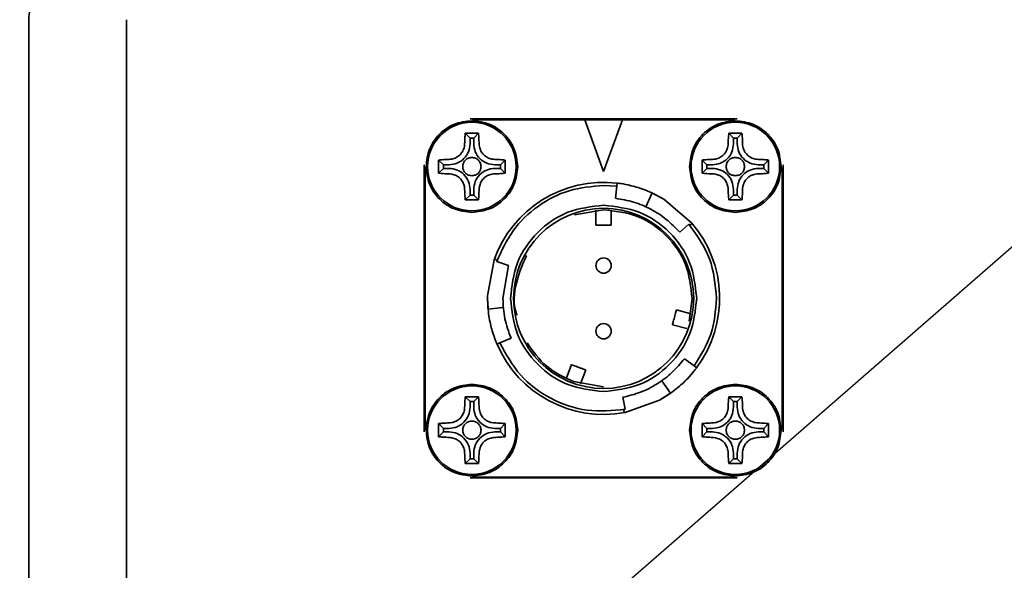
# Model space of a CAD drawing. Header units: millimetres. Extents: x 7702 to 16913, y -3294 to 4428.
# Tile 15 of 88: x 10606 to 10671, y -4 to 32. Entities that reach past the tile are written whole.
import ezdxf

# ---------------------------------------------------------------- set-up
doc = ezdxf.new("R2010")
doc.units = ezdxf.units.MM
doc.header["$LTSCALE"] = 6
doc.header["$PDSIZE"] = -1
doc.layers.add('标注层', color=150, linetype='Continuous')
doc.layers.add('粗实线层', color=7, linetype='Continuous', lineweight=35)
doc.dimstyles.new('ISO-25', dxfattribs={"dimtxt": 40, "dimasz": 30, "dimexe": 10, "dimexo": 0.625, "dimtad": 1, "dimtoh": 1, "dimdec": 1, "dimtxsty": 'Standard', "dimcen": 2.5, "dimclrd": 1, "dimclre": 1, "dimclrt": 4, "dimadec": 0, "dimazin": 0, "dimtfac": 1, "dimtdec": 1, "dimtmove": 0, "dimatfit": 3, "dimfxl": 1, "dimarcsym": 0})

# ---------------------------------------------------------------- blocks, each defined once
blk = doc.blocks.new('*D31')
at = {"layer": 'Defpoints', "color": 0, "transparency": 16777216}
for p in [(12209.093, 290.793), (10506.457, -126.388)]:
    blk.add_point(p, dxfattribs=at)
at = {"layer": '标注层', "color": 1, "lineweight": -2, "transparency": 16777216}
blk.add_line((11413.816, 95.934), (12179.955, 283.653), dxfattribs=at)
at = {"layer": '标注层', "color": 1, "transparency": 16777216}
blk.add_solid([(12178.765, 288.509), (12181.144, 278.797), (12209.093, 290.793)], dxfattribs=at)
at = {"layer": '标注层', "color": 4, "transparency": 16777216, "insert": (11404.755, 135.54), "char_height": 40, "attachment_point": 1, "rotation": 13.76741}
blk.add_mtext('R1753', dxfattribs=at)
blk = doc.blocks.new('*D32')
at = {"layer": 'Defpoints', "color": 0, "transparency": 16777216}
for p in [(10812.697, 140.169), (10506.457, -126.388)]:
    blk.add_point(p, dxfattribs=at)
at = {"layer": '标注层', "color": 1, "lineweight": -2, "transparency": 16777216}
for p, q in [((10938.408, 249.59), (10835.326, 159.865)), ((11048.754, 249.59), (10938.408, 249.59)), ((10506.457, -126.388), (10812.697, 140.169))]:
    blk.add_line(p, q, dxfattribs=at)
at = {"layer": '标注层', "color": 1, "transparency": 16777216}
blk.add_solid([(10832.043, 163.637), (10838.609, 156.094), (10812.697, 140.169)], dxfattribs=at)
at = {"layer": '标注层', "color": 4, "transparency": 16777216, "insert": (10939.033, 290.215), "char_height": 40, "attachment_point": 1}
blk.add_mtext('R406', dxfattribs=at)
blk = doc.blocks.new('*D33')
at = {"layer": 'Defpoints', "color": 0, "transparency": 16777216}
for p in [(10769.825, 274.044), (8780.089, 178.017), (10106.625, -55.887), (8477.051, -126.388), (12376.051, -126.388)]:
    blk.add_point(p, dxfattribs=at)
at = {"layer": '标注层', "color": 1, "lineweight": -2, "transparency": 16777216}
blk.add_arc((10506.457, -126.388), 479.28, 3.58695, 166.41305, dxfattribs=at)
at = {"layer": '标注层', "color": 1, "transparency": 16777216}
for points in [[(10045.484, -14.817), (10035.695, -12.773), (10034.458, -43.162)], [(10989.795, -96.246), (10979.8, -96.559), (10985.737, -126.388)]]:
    blk.add_solid(points, dxfattribs=at)
at = {"layer": '标注层', "color": 4, "transparency": 16777216, "insert": (10453.552, 393.235), "char_height": 40, "attachment_point": 1, "rotation": 0.31398}
blk.add_mtext('{\\C3;170°}', dxfattribs=at)

msp = doc.modelspace()

# ---------------------------------------------------------------- linework, layer by layer
at = {"color": 7, "linetype": 'Continuous', "lineweight": 35}
for p, q in [((10607.048, 32.112), (10607.048, -83.888)), ((10613.457, 32.112), (10613.457, -93.888)), ((10635.957, 25.612), (10653.457, 25.612)), ((10636.107, 25.562), (10643.469, 25.562)), ((10644.707, 22.162), (10643.469, 25.562)), ((10643.469, 25.562), (10645.944, 25.562)), ((10645.944, 25.562), (10644.707, 22.162)), ((10645.944, 25.562), (10653.307, 25.562)), ((10636.077, 24.677), (10635.646, 24.672)), ((10635.958, 24.361), (10635.646, 24.672)), ((10636.507, 24.672), (10636.077, 24.677)), ((10636.196, 24.361), (10636.507, 24.672)), ((10653.337, 24.677), (10652.906, 24.672)), ((10653.218, 24.361), (10652.906, 24.672)), ((10653.767, 24.672), (10653.337, 24.677)), ((10653.456, 24.361), (10653.767, 24.672)), ((10635.599, 23.904), (10635.585, 23.803)), ((10635.604, 23.992), (10635.599, 23.904)), ((10635.958, 24.361), (10635.958, 23.992)), ((10635.958, 24.361), (10636.196, 24.361)), ((10636.196, 24.361), (10636.196, 23.992)), ((10636.554, 23.904), (10636.549, 23.992)), ((10636.568, 23.803), (10636.554, 23.904)), ((10652.859, 23.904), (10652.845, 23.803)), ((10652.864, 23.992), (10652.859, 23.904)), ((10653.218, 24.361), (10653.218, 23.992)), ((10653.218, 24.361), (10653.456, 24.361)), ((10653.456, 24.361), (10653.456, 23.992)), ((10653.814, 23.904), (10653.809, 23.992)), ((10653.828, 23.803), (10653.814, 23.904)), ((10632.957, 5.112), (10632.957, 22.612)), ((10633.896, 22.922), (10633.896, 22.061)), ((10634.208, 22.611), (10633.896, 22.922)), ((10634.577, 22.611), (10634.208, 22.611)), ((10634.208, 22.611), (10634.208, 22.373)), ((10634.665, 22.969), (10634.577, 22.964)), ((10634.766, 22.984), (10634.665, 22.969)), ((10637.489, 22.969), (10637.387, 22.984)), ((10637.577, 22.964), (10637.489, 22.969)), ((10637.577, 22.611), (10637.946, 22.611)), ((10637.946, 22.611), (10638.257, 22.922)), ((10637.946, 22.611), (10637.946, 22.373)), ((10638.257, 22.061), (10638.257, 22.922)), ((10651.156, 22.922), (10651.156, 22.061)), ((10651.468, 22.611), (10651.156, 22.922)), ((10651.837, 22.611), (10651.468, 22.611)), ((10651.468, 22.611), (10651.468, 22.373)), ((10651.925, 22.969), (10651.837, 22.964)), ((10652.026, 22.984), (10651.925, 22.969)), ((10654.749, 22.969), (10654.647, 22.984)), ((10654.837, 22.964), (10654.749, 22.969)), ((10654.837, 22.611), (10655.206, 22.611)), ((10655.206, 22.611), (10655.517, 22.922)), ((10655.206, 22.611), (10655.206, 22.373)), ((10655.517, 22.061), (10655.517, 22.922)), ((10656.457, 22.612), (10656.457, 5.112)), ((10633.007, 5.262), (10633.007, 22.462)), ((10633.896, 22.061), (10634.208, 22.373)), ((10634.208, 22.373), (10634.577, 22.373)), ((10634.577, 22.019), (10634.665, 22.014)), ((10634.665, 22.014), (10634.766, 22)), ((10637.387, 22), (10637.489, 22.014)), ((10637.489, 22.014), (10637.577, 22.019)), ((10637.946, 22.373), (10637.577, 22.373)), ((10638.257, 22.061), (10637.946, 22.373)), ((10651.156, 22.061), (10651.468, 22.373)), ((10651.468, 22.373), (10651.837, 22.373)), ((10651.837, 22.019), (10651.925, 22.014)), ((10651.925, 22.014), (10652.026, 22)), ((10654.647, 22), (10654.749, 22.014)), ((10654.749, 22.014), (10654.837, 22.019)), ((10655.206, 22.373), (10654.837, 22.373)), ((10655.517, 22.061), (10655.206, 22.373)), ((10656.407, 22.462), (10656.407, 5.262)), ((10645.576, 21.211), (10645.6, 21.409)), ((10635.585, 21.181), (10635.599, 21.08)), ((10635.599, 21.08), (10635.604, 20.992)), ((10635.958, 20.992), (10635.958, 20.623)), ((10636.196, 20.992), (10636.196, 20.623)), ((10636.549, 20.992), (10636.554, 21.08)), ((10636.554, 21.08), (10636.568, 21.181)), ((10644.707, 21.262), (10645.576, 21.211)), ((10645.482, 20.416), (10645.576, 21.211)), ((10647.887, 20.765), (10647.468, 19.856)), ((10647.938, 20.741), (10648.651, 20.358)), ((10652.845, 21.181), (10652.859, 21.08)), ((10652.859, 21.08), (10652.864, 20.992)), ((10653.218, 20.992), (10653.218, 20.623)), ((10653.456, 20.992), (10653.456, 20.623)), ((10653.809, 20.992), (10653.814, 21.08)), ((10653.814, 21.08), (10653.828, 21.181)), ((10635.646, 20.311), (10635.958, 20.623)), ((10635.646, 20.311), (10636.077, 20.307)), ((10636.196, 20.623), (10635.958, 20.623)), ((10636.077, 20.307), (10636.507, 20.311)), ((10636.507, 20.311), (10636.196, 20.623)), ((10648.651, 20.358), (10650.472, 18.814)), ((10652.906, 20.311), (10653.218, 20.623)), ((10652.906, 20.311), (10653.337, 20.307)), ((10653.456, 20.623), (10653.218, 20.623)), ((10653.337, 20.307), (10653.767, 20.311)), ((10653.767, 20.311), (10653.456, 20.623)), ((10644.707, 19.662), (10642.803, 19.326)), ((10644.207, 19.64), (10644.207, 18.662)), ((10645.207, 18.662), (10645.207, 19.64)), ((10649.689, 18.191), (10650.292, 18.716)), ((10650.472, 18.814), (10650.47, 18.771)), ((10637.109, 14.03), (10637.536, 16.379)), ((10637.536, 16.379), (10637.574, 16.398)), ((10637.71, 16.272), (10638.467, 16.012)), ((10638.467, 16.012), (10638.107, 13.862)), ((10637.109, 14.03), (10637.107, 13.862)), ((10637.107, 13.862), (10637.134, 13.22)), ((10650.507, 13.862), (10650.309, 12.361)), ((10637.139, 13.164), (10638.134, 13.256)), ((10650.418, 12.849), (10649.473, 13.102)), ((10649.214, 12.137), (10650.159, 11.883)), ((10638.643, 11.257), (10637.908, 10.941)), ((10637.908, 10.941), (10637.724, 10.862)), ((10649.995, 9.913), (10650.636, 9.434)), ((10642.595, 9.522), (10642.26, 8.603)), ((10643.2, 8.261), (10643.535, 9.18)), ((10650.636, 9.434), (10650.796, 9.314)), ((10642.723, 8.412), (10644.707, 8.062)), ((10649.095, 7.657), (10648.517, 8.473)), ((10636.077, 7.417), (10635.646, 7.412)), ((10635.958, 7.101), (10635.646, 7.412)), ((10635.958, 7.101), (10635.958, 6.732)), ((10635.958, 7.101), (10636.196, 7.101)), ((10636.507, 7.412), (10636.077, 7.417)), ((10636.196, 7.101), (10636.507, 7.412)), ((10636.196, 7.101), (10636.196, 6.732)), ((10646.117, 6.597), (10645.965, 7.383)), ((10648.36, 7.197), (10646.112, 6.393)), ((10649.049, 7.624), (10648.36, 7.197)), ((10653.337, 7.417), (10652.906, 7.412)), ((10653.218, 7.101), (10652.906, 7.412)), ((10653.218, 7.101), (10653.218, 6.732)), ((10653.218, 7.101), (10653.456, 7.101)), ((10653.767, 7.412), (10653.337, 7.417)), ((10653.456, 7.101), (10653.767, 7.412)), ((10653.456, 7.101), (10653.456, 6.732)), ((10635.599, 6.644), (10635.585, 6.543)), ((10635.604, 6.732), (10635.599, 6.644)), ((10636.554, 6.644), (10636.549, 6.732)), ((10636.568, 6.543), (10636.554, 6.644)), ((10652.859, 6.644), (10652.845, 6.543)), ((10652.864, 6.732), (10652.859, 6.644)), ((10653.814, 6.644), (10653.809, 6.732)), ((10653.828, 6.543), (10653.814, 6.644)), ((10646.112, 6.393), (10646.076, 6.416)), ((10633.896, 5.662), (10633.896, 4.801)), ((10634.208, 5.351), (10633.896, 5.662)), ((10634.577, 5.351), (10634.208, 5.351)), ((10634.208, 5.351), (10634.208, 5.113)), ((10634.665, 5.709), (10634.577, 5.704)), ((10634.766, 5.724), (10634.665, 5.709)), ((10637.489, 5.709), (10637.387, 5.724)), ((10637.577, 5.704), (10637.489, 5.709)), ((10637.577, 5.351), (10637.946, 5.351)), ((10637.946, 5.351), (10638.257, 5.662)), ((10637.946, 5.351), (10637.946, 5.113)), ((10638.257, 4.801), (10638.257, 5.662)), ((10651.156, 5.662), (10651.156, 4.801)), ((10651.468, 5.351), (10651.156, 5.662)), ((10651.837, 5.351), (10651.468, 5.351)), ((10651.468, 5.351), (10651.468, 5.113)), ((10651.925, 5.709), (10651.837, 5.704)), ((10652.026, 5.724), (10651.925, 5.709)), ((10654.749, 5.709), (10654.647, 5.724)), ((10654.837, 5.704), (10654.749, 5.709)), ((10654.837, 5.351), (10655.206, 5.351)), ((10655.206, 5.351), (10655.517, 5.662)), ((10655.206, 5.351), (10655.206, 5.113)), ((10655.517, 4.801), (10655.517, 5.662)), ((10633.896, 4.801), (10634.208, 5.113)), ((10634.208, 5.113), (10634.577, 5.113)), ((10634.577, 4.759), (10634.665, 4.754)), ((10634.665, 4.754), (10634.766, 4.74)), ((10637.387, 4.74), (10637.489, 4.754)), ((10637.489, 4.754), (10637.577, 4.759)), ((10637.946, 5.113), (10637.577, 5.113)), ((10638.257, 4.801), (10637.946, 5.113)), ((10651.156, 4.801), (10651.468, 5.113)), ((10651.468, 5.113), (10651.837, 5.113)), ((10651.837, 4.759), (10651.925, 4.754)), ((10651.925, 4.754), (10652.026, 4.74)), ((10654.647, 4.74), (10654.749, 4.754)), ((10654.749, 4.754), (10654.837, 4.759)), ((10655.206, 5.113), (10654.837, 5.113)), ((10655.517, 4.801), (10655.206, 5.113)), ((10635.585, 3.921), (10635.599, 3.82)), ((10636.554, 3.82), (10636.568, 3.921)), ((10652.845, 3.921), (10652.859, 3.82)), ((10653.814, 3.82), (10653.828, 3.921)), ((10635.599, 3.82), (10635.604, 3.732)), ((10635.646, 3.051), (10635.958, 3.363)), ((10635.958, 3.732), (10635.958, 3.363)), ((10636.196, 3.363), (10635.958, 3.363)), ((10636.196, 3.732), (10636.196, 3.363)), ((10636.507, 3.051), (10636.196, 3.363)), ((10636.549, 3.732), (10636.554, 3.82)), ((10652.859, 3.82), (10652.864, 3.732)), ((10652.906, 3.051), (10653.218, 3.363)), ((10653.218, 3.732), (10653.218, 3.363)), ((10653.456, 3.363), (10653.218, 3.363)), ((10653.456, 3.732), (10653.456, 3.363)), ((10653.767, 3.051), (10653.456, 3.363)), ((10653.809, 3.732), (10653.814, 3.82)), ((10635.646, 3.051), (10636.077, 3.047)), ((10636.077, 3.047), (10636.507, 3.051)), ((10652.906, 3.051), (10653.337, 3.047)), ((10653.337, 3.047), (10653.767, 3.051)), ((10653.457, 2.112), (10635.957, 2.112)), ((10653.307, 2.162), (10636.107, 2.162))]:
    msp.add_line(p, q, dxfattribs=at)
msp.add_circle((10644.707, 13.862), 5.9, dxfattribs=at)
for centre, radius, start, end in [((10506.457, -126.388), 224, 58.3205, 138.53974), ((10636.077, 22.492), 2.9, 90, 270), ((10636.077, 22.492), 2.9, 270, 90), ((10653.337, 22.492), 2.9, 90, 270), ((10653.337, 22.492), 2.9, 270, 90), ((10644.707, 13.862), 7.6, 83.24956, 160.65806), ((10644.707, 13.862), 7.6, 323.24956, 40.65806), ((10644.707, 16.012), 0.5, 90, 270), ((10644.707, 16.012), 0.5, 270, 90), ((10644.707, 11.712), 0.5, 90, 270), ((10644.707, 11.712), 0.5, 270, 90), ((10644.707, 13.862), 7.6, 203.24956, 280.65806), ((10636.077, 5.232), 2.9, 90, 270), ((10636.077, 5.232), 2.9, 270, 90), ((10653.337, 5.232), 2.9, 90, 270), ((10653.337, 5.232), 2.9, 270, 90)]:
    msp.add_arc(centre, radius, start, end, dxfattribs=at)
for points, knots in [([(10607.048, 32.112), (10607.052, 32.217), (10607.062, 32.434), (10607.131, 32.717), (10607.245, 32.96), (10607.34, 33.038), (10607.394, 33.083)], [0, 0, 0, 0, 0.228428, 0.469457, 0.700484, 1, 1, 1, 1]), ([(10635.646, 24.672), (10635.636, 24.566), (10635.615, 24.353), (10635.608, 24.113), (10635.604, 23.992)], [0, 0, 0, 0, 0.498231, 1, 1, 1, 1]), ([(10636.549, 23.992), (10636.545, 24.113), (10636.538, 24.353), (10636.518, 24.566), (10636.507, 24.672)], [0, 0, 0, 0, 0.501782, 1, 1, 1, 1]), ([(10652.906, 24.672), (10652.896, 24.566), (10652.875, 24.353), (10652.868, 24.113), (10652.864, 23.992)], [0, 0, 0, 0, 0.498231, 1, 1, 1, 1]), ([(10653.809, 23.992), (10653.805, 24.113), (10653.798, 24.353), (10653.778, 24.566), (10653.767, 24.672)], [0, 0, 0, 0, 0.501782, 1, 1, 1, 1]), ([(10634.577, 22.964), (10634.456, 22.961), (10634.215, 22.954), (10634.002, 22.933), (10633.896, 22.922)], [0, 0, 0, 0, 0.501763, 1, 1, 1, 1]), ([(10638.257, 22.922), (10638.151, 22.933), (10637.938, 22.954), (10637.698, 22.961), (10637.577, 22.964)], [0, 0, 0, 0, 0.49823, 1, 1, 1, 1]), ([(10651.837, 22.964), (10651.716, 22.961), (10651.475, 22.954), (10651.262, 22.933), (10651.156, 22.922)], [0, 0, 0, 0, 0.501763, 1, 1, 1, 1]), ([(10655.517, 22.922), (10655.411, 22.933), (10655.198, 22.954), (10654.958, 22.961), (10654.837, 22.964)], [0, 0, 0, 0, 0.4982296, 1, 1, 1, 1]), ([(10633.896, 22.061), (10634.002, 22.051), (10634.215, 22.03), (10634.456, 22.023), (10634.577, 22.019)], [0, 0, 0, 0, 0.498237, 1, 1, 1, 1]), ([(10637.577, 22.019), (10637.698, 22.023), (10637.938, 22.03), (10638.151, 22.051), (10638.257, 22.061)], [0, 0, 0, 0, 0.50177, 1, 1, 1, 1]), ([(10651.156, 22.061), (10651.262, 22.051), (10651.475, 22.03), (10651.716, 22.023), (10651.837, 22.019)], [0, 0, 0, 0, 0.498237, 1, 1, 1, 1]), ([(10654.837, 22.019), (10654.958, 22.023), (10655.198, 22.03), (10655.411, 22.051), (10655.517, 22.061)], [0, 0, 0, 0, 0.50177, 1, 1, 1, 1]), ([(10645.6, 21.409), (10645.612, 21.408), (10645.637, 21.405), (10645.894, 21.371), (10646.47, 21.272), (10647.285, 21.027), (10647.985, 20.729), (10648.333, 20.538), (10648.507, 20.444)], [0, 0, 0, 0, 0.124424, 0.250518, 0.500001, 0.749465, 0.875254, 1, 1, 1, 1]), ([(10635.604, 20.992), (10635.608, 20.871), (10635.615, 20.63), (10635.636, 20.417), (10635.646, 20.311)], [0, 0, 0, 0, 0.501769, 1, 1, 1, 1]), ([(10636.507, 20.311), (10636.518, 20.417), (10636.538, 20.63), (10636.545, 20.871), (10636.549, 20.992)], [0, 0, 0, 0, 0.498218, 1, 1, 1, 1]), ([(10647.888, 20.764), (10647.887, 20.764), (10647.882, 20.767), (10647.887, 20.764), (10647.903, 20.757), (10647.926, 20.746), (10647.938, 20.741)], [0, 0, 0, 0, 0.057079, 0.369303, 0.687196, 1, 1, 1, 1]), ([(10652.864, 20.992), (10652.868, 20.871), (10652.875, 20.63), (10652.896, 20.417), (10652.906, 20.311)], [0, 0, 0, 0, 0.501769, 1, 1, 1, 1]), ([(10653.767, 20.311), (10653.778, 20.417), (10653.798, 20.63), (10653.805, 20.871), (10653.809, 20.992)], [0, 0, 0, 0, 0.498218, 1, 1, 1, 1]), ([(10647.478, 19.852), (10647.474, 19.854), (10647.464, 19.858), (10647.467, 19.857), (10647.482, 19.85), (10647.502, 19.84), (10647.512, 19.836)], [0, 0, 0, 0, 0.253554, 0.504634, 0.756142, 1, 1, 1, 1]), ([(10650.47, 18.771), (10650.468, 18.76), (10650.465, 18.737), (10650.448, 18.712), (10650.426, 18.693), (10650.4, 18.681), (10650.37, 18.677), (10650.341, 18.683), (10650.313, 18.695), (10650.299, 18.709), (10650.293, 18.715)], [0, 0, 0, 0, 0.139056, 0.285927, 0.419864, 0.549464, 0.681802, 0.805831, 0.907248, 1, 1, 1, 1]), ([(10650.293, 18.715), (10650.814, 17.988), (10651.858, 16.535), (10652.024, 14.753), (10652.107, 13.862)], [0, 0, 0, 0, 0.5, 1, 1, 1, 1]), ([(10637.574, 16.398), (10637.584, 16.403), (10637.605, 16.411), (10637.636, 16.409), (10637.663, 16.399), (10637.686, 16.383), (10637.705, 16.359), (10637.714, 16.33), (10637.717, 16.3), (10637.713, 16.281), (10637.71, 16.272)], [0, 0, 0, 0, 0.139103, 0.28603, 0.419952, 0.549582, 0.681914, 0.805985, 0.907277, 1, 1, 1, 1]), ([(10639.654, 16.681), (10639.402, 16.093), (10638.887, 14.89), (10638.772, 13.45), (10639.019, 12.787), (10639.032, 12.753)], [0, 0, 0, 0, 0.475955, 0.973229, 1, 1, 1, 1]), ([(10637.724, 10.862), (10637.719, 10.873), (10637.709, 10.896), (10637.61, 11.136), (10637.408, 11.684), (10637.212, 12.512), (10637.12, 13.267), (10637.111, 13.664), (10637.107, 13.862)], [0, 0, 0, 0, 0.124424, 0.250518, 0.500001, 0.749465, 0.875254, 1, 1, 1, 1]), ([(10652.107, 13.862), (10652.041, 13.064), (10651.908, 11.47), (10651.06, 10.113), (10650.636, 9.434)], [0, 0, 0, 0, 0.5, 1, 1, 1, 1]), ([(10637.139, 13.166), (10637.139, 13.165), (10637.139, 13.159), (10637.139, 13.165), (10637.137, 13.182), (10637.135, 13.208), (10637.134, 13.22)], [0, 0, 0, 0, 0.057079, 0.369303, 0.687196, 1, 1, 1, 1]), ([(10638.121, 13.428), (10638.122, 13.41), (10638.125, 13.375), (10638.128, 13.329), (10638.131, 13.29), (10638.134, 13.265), (10638.135, 13.252), (10638.135, 13.255), (10638.133, 13.271), (10638.131, 13.294), (10638.13, 13.305)], [0, 0, 0, 0, 0.1159837, 0.2339011, 0.3554259, 0.4821803, 0.6134756, 0.7434899, 0.8737254, 1, 1, 1, 1]), ([(10639.688, 10.957), (10640.081, 10.4), (10640.868, 9.284), (10642.104, 8.703), (10642.723, 8.412)], [0, 0, 0, 0, 0.499189, 1, 1, 1, 1]), ([(10650.796, 9.314), (10650.789, 9.305), (10650.774, 9.285), (10650.616, 9.079), (10650.242, 8.629), (10649.623, 8.046), (10649.015, 7.589), (10648.676, 7.383), (10648.507, 7.28)], [0, 0, 0, 0, 0.124424, 0.250518, 0.500001, 0.749465, 0.875254, 1, 1, 1, 1]), ([(10648.508, 8.467), (10648.512, 8.47), (10648.521, 8.476), (10648.518, 8.474), (10648.505, 8.464), (10648.486, 8.451), (10648.477, 8.445)], [0, 0, 0, 0, 0.253554, 0.504634, 0.756142, 1, 1, 1, 1]), ([(10635.646, 7.412), (10635.636, 7.306), (10635.615, 7.093), (10635.608, 6.853), (10635.604, 6.732)], [0, 0, 0, 0, 0.498231, 1, 1, 1, 1]), ([(10636.549, 6.732), (10636.545, 6.853), (10636.538, 7.093), (10636.518, 7.306), (10636.507, 7.412)], [0, 0, 0, 0, 0.501782, 1, 1, 1, 1]), ([(10649.094, 7.656), (10649.094, 7.656), (10649.099, 7.66), (10649.094, 7.656), (10649.08, 7.646), (10649.059, 7.632), (10649.049, 7.624)], [0, 0, 0, 0, 0.057079, 0.369303, 0.687196, 1, 1, 1, 1]), ([(10652.906, 7.412), (10652.896, 7.306), (10652.875, 7.093), (10652.868, 6.853), (10652.864, 6.732)], [0, 0, 0, 0, 0.498231, 1, 1, 1, 1]), ([(10653.809, 6.732), (10653.805, 6.853), (10653.798, 7.093), (10653.778, 7.306), (10653.767, 7.412)], [0, 0, 0, 0, 0.501782, 1, 1, 1, 1]), ([(10646.076, 6.416), (10646.068, 6.423), (10646.05, 6.437), (10646.036, 6.465), (10646.031, 6.493), (10646.034, 6.522), (10646.045, 6.549), (10646.065, 6.572), (10646.089, 6.59), (10646.108, 6.595), (10646.117, 6.597)], [0, 0, 0, 0, 0.139103, 0.28603, 0.419952, 0.549582, 0.681914, 0.805985, 0.907277, 1, 1, 1, 1]), ([(10634.577, 5.704), (10634.456, 5.701), (10634.215, 5.694), (10634.002, 5.673), (10633.896, 5.662)], [0, 0, 0, 0, 0.501763, 1, 1, 1, 1]), ([(10638.257, 5.662), (10638.151, 5.673), (10637.938, 5.694), (10637.698, 5.701), (10637.577, 5.704)], [0, 0, 0, 0, 0.49823, 1, 1, 1, 1]), ([(10651.837, 5.704), (10651.716, 5.701), (10651.475, 5.694), (10651.262, 5.673), (10651.156, 5.662)], [0, 0, 0, 0, 0.501763, 1, 1, 1, 1]), ([(10655.517, 5.662), (10655.411, 5.673), (10655.198, 5.694), (10654.958, 5.701), (10654.837, 5.704)], [0, 0, 0, 0, 0.4982296, 1, 1, 1, 1]), ([(10633.896, 4.801), (10634.002, 4.791), (10634.215, 4.77), (10634.456, 4.763), (10634.577, 4.759)], [0, 0, 0, 0, 0.498237, 1, 1, 1, 1]), ([(10637.577, 4.759), (10637.698, 4.763), (10637.938, 4.77), (10638.151, 4.791), (10638.257, 4.801)], [0, 0, 0, 0, 0.50177, 1, 1, 1, 1]), ([(10651.156, 4.801), (10651.262, 4.791), (10651.475, 4.77), (10651.716, 4.763), (10651.837, 4.759)], [0, 0, 0, 0, 0.498237, 1, 1, 1, 1]), ([(10654.837, 4.759), (10654.958, 4.763), (10655.198, 4.77), (10655.411, 4.791), (10655.517, 4.801)], [0, 0, 0, 0, 0.50177, 1, 1, 1, 1]), ([(10635.604, 3.732), (10635.608, 3.611), (10635.615, 3.37), (10635.636, 3.157), (10635.646, 3.051)], [0, 0, 0, 0, 0.5017692, 1, 1, 1, 1]), ([(10636.507, 3.051), (10636.518, 3.157), (10636.538, 3.37), (10636.545, 3.611), (10636.549, 3.732)], [0, 0, 0, 0, 0.498218, 1, 1, 1, 1]), ([(10652.864, 3.732), (10652.868, 3.611), (10652.875, 3.37), (10652.896, 3.157), (10652.906, 3.051)], [0, 0, 0, 0, 0.501769, 1, 1, 1, 1]), ([(10653.767, 3.051), (10653.778, 3.157), (10653.798, 3.37), (10653.805, 3.611), (10653.809, 3.732)], [0, 0, 0, 0, 0.498218, 1, 1, 1, 1])]:
    msp.add_open_spline(points, degree=3, knots=knots, dxfattribs=at)
for points in [[(10633.077, 22.492), (10633.122, 22.885), (10633.212, 23.671), (10633.906, 24.663), (10634.897, 25.357), (10635.684, 25.447), (10636.077, 25.492)], [(10636.077, 25.492), (10636.47, 25.447), (10637.256, 25.357), (10638.248, 24.663), (10638.941, 23.671), (10639.032, 22.885), (10639.077, 22.492)], [(10650.337, 22.492), (10650.382, 22.885), (10650.472, 23.671), (10651.166, 24.663), (10652.157, 25.357), (10652.944, 25.447), (10653.337, 25.492)], [(10653.337, 25.492), (10653.73, 25.447), (10654.516, 25.357), (10655.508, 24.663), (10656.201, 23.671), (10656.292, 22.885), (10656.337, 22.492)], [(10634.577, 22.611), (10634.758, 22.632), (10635.12, 22.673), (10635.576, 22.992), (10635.895, 23.449), (10635.937, 23.811), (10635.958, 23.992)], [(10637.577, 22.611), (10637.396, 22.632), (10637.034, 22.673), (10636.577, 22.992), (10636.258, 23.449), (10636.216, 23.811), (10636.196, 23.992)], [(10651.837, 22.611), (10652.018, 22.632), (10652.38, 22.673), (10652.836, 22.992), (10653.155, 23.449), (10653.197, 23.811), (10653.218, 23.992)], [(10654.837, 22.611), (10654.656, 22.632), (10654.294, 22.673), (10653.837, 22.992), (10653.518, 23.449), (10653.476, 23.811), (10653.456, 23.992)], [(10635.585, 23.803), (10635.557, 23.703), (10635.502, 23.505), (10635.312, 23.257), (10635.064, 23.067), (10634.865, 23.011), (10634.766, 22.984)], [(10637.387, 22.984), (10637.288, 23.011), (10637.09, 23.067), (10636.842, 23.257), (10636.651, 23.505), (10636.596, 23.703), (10636.568, 23.803)], [(10652.845, 23.803), (10652.817, 23.703), (10652.762, 23.505), (10652.572, 23.257), (10652.324, 23.067), (10652.125, 23.011), (10652.026, 22.984)], [(10654.647, 22.984), (10654.548, 23.011), (10654.35, 23.067), (10654.102, 23.257), (10653.911, 23.505), (10653.856, 23.703), (10653.828, 23.803)], [(10635.477, 22.492), (10635.486, 22.57), (10635.504, 22.728), (10635.642, 22.926), (10635.841, 23.065), (10635.998, 23.083), (10636.077, 23.092)], [(10636.077, 23.092), (10636.155, 23.083), (10636.313, 23.065), (10636.511, 22.926), (10636.65, 22.728), (10636.668, 22.57), (10636.677, 22.492)], [(10652.737, 22.492), (10652.746, 22.57), (10652.764, 22.728), (10652.902, 22.926), (10653.101, 23.065), (10653.258, 23.083), (10653.337, 23.092)], [(10653.337, 23.092), (10653.415, 23.083), (10653.573, 23.065), (10653.771, 22.926), (10653.91, 22.728), (10653.928, 22.57), (10653.937, 22.492)], [(10636.077, 19.492), (10635.684, 19.537), (10634.897, 19.627), (10633.906, 20.321), (10633.212, 21.312), (10633.122, 22.099), (10633.077, 22.492)], [(10635.958, 20.992), (10635.937, 21.173), (10635.895, 21.535), (10635.576, 21.991), (10635.12, 22.311), (10634.758, 22.352), (10634.577, 22.373)], [(10634.766, 22), (10634.865, 21.972), (10635.064, 21.917), (10635.312, 21.727), (10635.502, 21.479), (10635.557, 21.28), (10635.585, 21.181)], [(10636.077, 21.892), (10635.998, 21.901), (10635.841, 21.919), (10635.642, 22.058), (10635.504, 22.256), (10635.486, 22.413), (10635.477, 22.492)], [(10636.677, 22.492), (10636.668, 22.413), (10636.65, 22.256), (10636.511, 22.058), (10636.313, 21.919), (10636.155, 21.901), (10636.077, 21.892)], [(10639.077, 22.492), (10639.032, 22.099), (10638.941, 21.312), (10638.248, 20.321), (10637.256, 19.627), (10636.47, 19.537), (10636.077, 19.492)], [(10636.196, 20.992), (10636.216, 21.173), (10636.258, 21.535), (10636.577, 21.991), (10637.034, 22.311), (10637.396, 22.352), (10637.577, 22.373)], [(10636.568, 21.181), (10636.596, 21.28), (10636.651, 21.479), (10636.842, 21.727), (10637.09, 21.917), (10637.288, 21.972), (10637.387, 22)], [(10653.337, 19.492), (10652.944, 19.537), (10652.157, 19.627), (10651.166, 20.321), (10650.472, 21.312), (10650.382, 22.099), (10650.337, 22.492)], [(10653.218, 20.992), (10653.197, 21.173), (10653.155, 21.535), (10652.836, 21.991), (10652.38, 22.311), (10652.018, 22.352), (10651.837, 22.373)], [(10652.026, 22), (10652.125, 21.972), (10652.324, 21.917), (10652.572, 21.727), (10652.762, 21.479), (10652.817, 21.28), (10652.845, 21.181)], [(10653.337, 21.892), (10653.258, 21.901), (10653.101, 21.919), (10652.902, 22.058), (10652.764, 22.256), (10652.746, 22.413), (10652.737, 22.492)], [(10653.937, 22.492), (10653.928, 22.413), (10653.91, 22.256), (10653.771, 22.058), (10653.573, 21.919), (10653.415, 21.901), (10653.337, 21.892)], [(10656.337, 22.492), (10656.292, 22.099), (10656.201, 21.312), (10655.508, 20.321), (10654.516, 19.627), (10653.73, 19.537), (10653.337, 19.492)], [(10653.456, 20.992), (10653.476, 21.173), (10653.518, 21.535), (10653.837, 21.991), (10654.294, 22.311), (10654.656, 22.352), (10654.837, 22.373)], [(10653.828, 21.181), (10653.856, 21.28), (10653.911, 21.479), (10654.102, 21.727), (10654.35, 21.917), (10654.548, 21.972), (10654.647, 22)], [(10637.71, 16.272), (10638.024, 16.973), (10638.652, 18.374), (10640.349, 19.973), (10642.413, 21.056), (10643.942, 21.193), (10644.707, 21.262)], [(10649.689, 18.191), (10649.406, 18.483), (10648.841, 19.068), (10647.808, 19.724), (10646.684, 20.209), (10645.883, 20.347), (10645.482, 20.416)], [(10638.607, 13.862), (10638.698, 14.661), (10638.882, 16.26), (10640.292, 18.276), (10642.309, 19.687), (10643.907, 19.87), (10644.707, 19.962)], [(10644.707, 19.962), (10645.506, 19.87), (10647.105, 19.687), (10649.121, 18.276), (10650.532, 16.26), (10650.715, 14.661), (10650.807, 13.862)], [(10644.707, 19.662), (10645.467, 19.575), (10646.987, 19.4), (10648.904, 18.059), (10650.245, 16.142), (10650.419, 14.622), (10650.507, 13.862)], [(10644.707, 18.662), (10644.641, 18.662), (10644.51, 18.662), (10644.345, 18.662), (10644.229, 18.662), (10644.214, 18.662), (10644.207, 18.662)], [(10645.207, 18.662), (10645.199, 18.662), (10645.184, 18.662), (10645.068, 18.662), (10644.903, 18.662), (10644.772, 18.662), (10644.707, 18.662)], [(10638.107, 13.862), (10638.13, 13.414), (10638.176, 12.518), (10638.487, 11.677), (10638.643, 11.257)], [(10644.707, 7.762), (10643.907, 7.853), (10642.309, 8.037), (10640.292, 9.448), (10638.882, 11.464), (10638.698, 13.062), (10638.607, 13.862)], [(10650.807, 13.862), (10650.715, 13.062), (10650.532, 11.464), (10649.121, 9.448), (10647.105, 8.037), (10645.506, 7.853), (10644.707, 7.762)], [(10649.214, 12.137), (10649.216, 12.144), (10649.22, 12.158), (10649.249, 12.27), (10649.292, 12.43), (10649.343, 12.619), (10649.394, 12.809), (10649.437, 12.969), (10649.467, 13.081), (10649.471, 13.095), (10649.473, 13.102)], [(10646.117, 6.597), (10645.279, 6.519), (10643.604, 6.362), (10641.187, 7.208), (10639.127, 8.73), (10638.314, 10.204), (10637.908, 10.941)], [(10645.965, 7.383), (10646.359, 7.481), (10647.148, 7.678), (10648.233, 8.244), (10649.215, 8.976), (10649.735, 9.601), (10649.995, 9.913)], [(10642.595, 9.522), (10642.602, 9.52), (10642.616, 9.515), (10642.725, 9.475), (10642.88, 9.419), (10643.065, 9.351), (10643.25, 9.284), (10643.405, 9.228), (10643.514, 9.188), (10643.528, 9.183), (10643.535, 9.18)], [(10633.077, 5.232), (10633.122, 5.625), (10633.212, 6.411), (10633.906, 7.403), (10634.897, 8.097), (10635.684, 8.187), (10636.077, 8.232)], [(10636.077, 8.232), (10636.47, 8.187), (10637.256, 8.097), (10638.248, 7.403), (10638.941, 6.411), (10639.032, 5.625), (10639.077, 5.232)], [(10650.337, 5.232), (10650.382, 5.625), (10650.472, 6.411), (10651.166, 7.403), (10652.157, 8.097), (10652.944, 8.187), (10653.337, 8.232)], [(10653.337, 8.232), (10653.73, 8.187), (10654.516, 8.097), (10655.508, 7.403), (10656.201, 6.411), (10656.292, 5.625), (10656.337, 5.232)], [(10634.577, 5.351), (10634.758, 5.372), (10635.12, 5.413), (10635.576, 5.732), (10635.895, 6.189), (10635.937, 6.551), (10635.958, 6.732)], [(10635.585, 6.543), (10635.557, 6.443), (10635.502, 6.245), (10635.312, 5.997), (10635.064, 5.807), (10634.865, 5.751), (10634.766, 5.724)], [(10637.577, 5.351), (10637.396, 5.372), (10637.034, 5.413), (10636.577, 5.732), (10636.258, 6.189), (10636.216, 6.551), (10636.196, 6.732)], [(10637.387, 5.724), (10637.288, 5.751), (10637.09, 5.807), (10636.842, 5.997), (10636.651, 6.245), (10636.596, 6.443), (10636.568, 6.543)], [(10651.837, 5.351), (10652.018, 5.372), (10652.38, 5.413), (10652.836, 5.732), (10653.155, 6.189), (10653.197, 6.551), (10653.218, 6.732)], [(10652.845, 6.543), (10652.817, 6.443), (10652.762, 6.245), (10652.572, 5.997), (10652.324, 5.807), (10652.125, 5.751), (10652.026, 5.724)], [(10654.837, 5.351), (10654.656, 5.372), (10654.294, 5.413), (10653.837, 5.732), (10653.518, 6.189), (10653.476, 6.551), (10653.456, 6.732)], [(10654.647, 5.724), (10654.548, 5.751), (10654.35, 5.807), (10654.102, 5.997), (10653.911, 6.245), (10653.856, 6.443), (10653.828, 6.543)], [(10635.477, 5.232), (10635.486, 5.31), (10635.504, 5.468), (10635.642, 5.666), (10635.841, 5.805), (10635.998, 5.823), (10636.077, 5.832)], [(10636.077, 5.832), (10636.155, 5.823), (10636.313, 5.805), (10636.511, 5.666), (10636.65, 5.468), (10636.668, 5.31), (10636.677, 5.232)], [(10652.737, 5.232), (10652.746, 5.31), (10652.764, 5.468), (10652.902, 5.666), (10653.101, 5.805), (10653.258, 5.823), (10653.337, 5.832)], [(10653.337, 5.832), (10653.415, 5.823), (10653.573, 5.805), (10653.771, 5.666), (10653.91, 5.468), (10653.928, 5.31), (10653.937, 5.232)], [(10636.077, 2.232), (10635.684, 2.277), (10634.897, 2.367), (10633.906, 3.061), (10633.212, 4.052), (10633.122, 4.839), (10633.077, 5.232)], [(10636.077, 4.632), (10635.998, 4.641), (10635.841, 4.659), (10635.642, 4.798), (10635.504, 4.996), (10635.486, 5.153), (10635.477, 5.232)], [(10636.677, 5.232), (10636.668, 5.153), (10636.65, 4.996), (10636.511, 4.798), (10636.313, 4.659), (10636.155, 4.641), (10636.077, 4.632)], [(10639.077, 5.232), (10639.032, 4.839), (10638.941, 4.052), (10638.248, 3.061), (10637.256, 2.367), (10636.47, 2.277), (10636.077, 2.232)], [(10653.337, 2.232), (10652.944, 2.277), (10652.157, 2.367), (10651.166, 3.061), (10650.472, 4.052), (10650.382, 4.839), (10650.337, 5.232)], [(10653.337, 4.632), (10653.258, 4.641), (10653.101, 4.659), (10652.902, 4.798), (10652.764, 4.996), (10652.746, 5.153), (10652.737, 5.232)], [(10653.937, 5.232), (10653.928, 5.153), (10653.91, 4.996), (10653.771, 4.798), (10653.573, 4.659), (10653.415, 4.641), (10653.337, 4.632)], [(10656.337, 5.232), (10656.292, 4.839), (10656.201, 4.052), (10655.508, 3.061), (10654.516, 2.367), (10653.73, 2.277), (10653.337, 2.232)], [(10635.958, 3.732), (10635.937, 3.913), (10635.895, 4.275), (10635.576, 4.731), (10635.12, 5.051), (10634.758, 5.092), (10634.577, 5.113)], [(10634.766, 4.74), (10634.865, 4.712), (10635.064, 4.657), (10635.312, 4.467), (10635.502, 4.219), (10635.557, 4.02), (10635.585, 3.921)], [(10636.196, 3.732), (10636.216, 3.913), (10636.258, 4.275), (10636.577, 4.731), (10637.034, 5.051), (10637.396, 5.092), (10637.577, 5.113)], [(10636.568, 3.921), (10636.596, 4.02), (10636.651, 4.219), (10636.842, 4.467), (10637.09, 4.657), (10637.288, 4.712), (10637.387, 4.74)], [(10653.218, 3.732), (10653.197, 3.913), (10653.155, 4.275), (10652.836, 4.731), (10652.38, 5.051), (10652.018, 5.092), (10651.837, 5.113)], [(10652.026, 4.74), (10652.125, 4.712), (10652.324, 4.657), (10652.572, 4.467), (10652.762, 4.219), (10652.817, 4.02), (10652.845, 3.921)], [(10653.456, 3.732), (10653.476, 3.913), (10653.518, 4.275), (10653.837, 4.731), (10654.294, 5.051), (10654.656, 5.092), (10654.837, 5.113)], [(10653.828, 3.921), (10653.856, 4.02), (10653.911, 4.219), (10654.102, 4.467), (10654.35, 4.657), (10654.548, 4.712), (10654.647, 4.74)]]:
    msp.add_open_spline(points, degree=3, dxfattribs=at)
at = {"layer": '粗实线层'}
msp.add_arc((10506.457, -126.388), 406, 190, 170, dxfattribs=at)
msp.add_arc((10506.457, -126.388), 406, 190, 170, dxfattribs=at)

# ---------------------------------------------------------------- dimensions: what is measured, and where the dimension line sits
at = {"layer": '标注层'}
dim = msp.add_angular_dim_2l(base=(10769.825, 274.044), line1=((12376.051, -126.388), (8477.051, -126.388)), line2=((10106.625, -55.887), (8780.089, 178.017)), text='{\\C3;<>}', dimstyle='ISO-25', dxfattribs=at)
dim.commit()
dim.dimension.update_dxf_attribs({"geometry": '*D33', "text_midpoint": (10503.83, 352.885), "dimtype": 162})
for mpoint, picture, middle in [((10812.697, 140.169), '*D32', (10993.894, 249.59)), ((12209.093, 290.793), '*D31', (11481.273, 112.462))]:
    dim = msp.add_radius_dim(center=(10506.457, -126.388), mpoint=mpoint, dimstyle='ISO-25', dxfattribs=at)
    dim.commit()
    dim.dimension.update_dxf_attribs({"geometry": picture, "text_midpoint": middle, "dimtype": 164})

doc.saveas('drawing.dxf')
